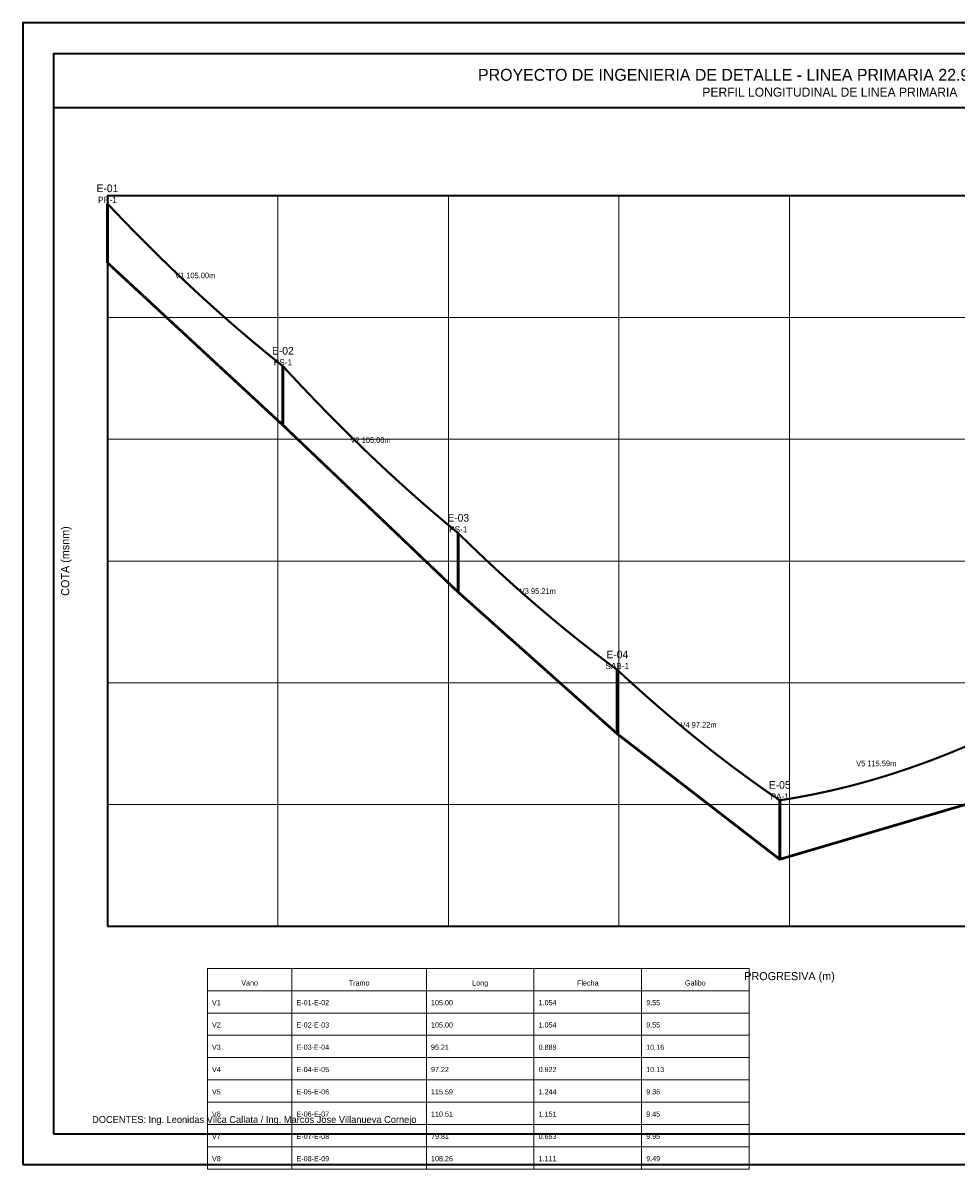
# Model space of a CAD drawing. Header units: millimetres. Extents: x 0 to 420, y -1 to 297.
# Tile 1 of 2: x 0 to 243, y -1 to 297. Entities that reach past the tile are written whole.
import ezdxf
from ezdxf.enums import TextEntityAlignment as Align

# ---------------------------------------------------------------- set-up
doc = ezdxf.new("R2010")
doc.units = ezdxf.units.MM
for name, color, linetype, lineweight in [('00_MARCO_ROTULO', 7, 'Continuous', 35), ('03_POSTES_CAC_MT', 4, 'Continuous', 35), ('07_VIAS_REFERENCIA', 8, 'Continuous', 18), ('08_COTAS_DIMENSIONES', 7, 'Continuous', 18), ('09_TEXTOS', 7, 'Continuous', 18), ('10_TABLAS_LEYENDAS', 7, 'Continuous', 18), ('12_CONDUCTOR_AAAC', 5, 'Continuous', 30)]:
    doc.layers.add(name, color=color, linetype=linetype, lineweight=lineweight)

msp = doc.modelspace()

# ---------------------------------------------------------------- linework, layer by layer
at = {"layer": '00_MARCO_ROTULO'}
for points in [[(0, 0), (420, 0), (420, 297), (0, 297), (0, 0)], [(8, 8), (412, 8), (412, 289), (8, 289), (8, 8)], [(8, 275), (412, 275), (412, 289), (8, 289), (8, 275)], [(22, 62), (377, 62), (377, 252), (22, 252), (22, 62)]]:
    msp.add_lwpolyline(points, dxfattribs=at)
at = {"layer": '03_POSTES_CAC_MT', "lineweight": 50}
for p, q in [((22, 234.61), (22, 249.97)), ((67.65, 192.35), (67.65, 207.71)), ((113.29, 148.88), (113.29, 164.24)), ((154.68, 112.02), (154.68, 128.68)), ((196.95, 79.39), (196.95, 94.75))]:
    msp.add_line(p, q, dxfattribs=at)
at = {"layer": '07_VIAS_REFERENCIA', "color": 30, "const_width": 0.7}
msp.add_lwpolyline([(22, 234.61), (67.65, 192.35), (113.29, 148.88), (154.68, 112.02), (196.95, 79.39), (247.2, 94.21), (295.24, 90.36), (329.94, 90.36), (377, 90.36)], dxfattribs=at)
at = {"layer": '08_COTAS_DIMENSIONES', "color": 8}
for p, q in [((22, 62), (22, 252)), ((22, 252), (377, 252)), ((66.38, 62), (66.38, 252)), ((110.75, 62), (110.75, 252)), ((155.12, 62), (155.12, 252)), ((199.5, 62), (199.5, 252)), ((22, 220.33), (377, 220.33)), ((22, 188.67), (377, 188.67)), ((22, 157), (377, 157)), ((22, 125.33), (377, 125.33)), ((22, 93.67), (377, 93.67)), ((22, 62), (377, 62))]:
    msp.add_line(p, q, dxfattribs=at)
at = {"layer": '10_TABLAS_LEYENDAS'}
for p, q in [((70, 51), (70, -1.2)), ((105, 51), (105, -1.2)), ((133, 51), (133, -1.2)), ((161, 51), (161, -1.2)), ((48, 45.2), (189, 45.2)), ((48, 39.4), (189, 39.4)), ((48, 33.6), (189, 33.6)), ((48, 27.8), (189, 27.8)), ((48, 22), (189, 22)), ((48, 16.2), (189, 16.2)), ((48, 10.4), (189, 10.4)), ((48, 4.6), (189, 4.6))]:
    msp.add_line(p, q, dxfattribs=at)
msp.add_lwpolyline([(48, -1.2), (189, -1.2), (189, 51), (48, 51), (48, -1.2)], dxfattribs=at)
at = {"layer": '12_CONDUCTOR_AAAC', "const_width": 0.55}
for points in [[(22, 249.97), (24.28, 247.57), (26.56, 245.2), (28.85, 242.85), (31.13, 240.54), (33.41, 238.26), (35.69, 236.01), (37.98, 233.79), (40.26, 231.6), (42.54, 229.44), (44.82, 227.31), (47.11, 225.21), (49.39, 223.15), (51.67, 221.11), (53.95, 219.1), (56.23, 217.13), (58.52, 215.18), (60.8, 213.27), (63.08, 211.38), (65.36, 209.53), (67.65, 207.71)], [(67.65, 207.71), (69.93, 205.24), (72.21, 202.81), (74.49, 200.41), (76.78, 198.03), (79.06, 195.69), (81.34, 193.38), (83.62, 191.1), (85.91, 188.85), (88.19, 186.63), (90.47, 184.44), (92.75, 182.29), (95.03, 180.16), (97.32, 178.06), (99.6, 176), (101.88, 173.96), (104.16, 171.95), (106.45, 169.98), (108.73, 168.03), (111.01, 166.12), (113.29, 164.24)], [(113.29, 164.24), (115.36, 162.21), (117.43, 160.22), (119.5, 158.25), (121.57, 156.3), (123.64, 154.38), (125.71, 152.49), (127.78, 150.62), (129.85, 148.78), (131.92, 146.96), (133.99, 145.17), (136.06, 143.41), (138.13, 141.67), (140.2, 139.95), (142.27, 138.27), (144.34, 136.6), (146.41, 134.97), (148.48, 133.36), (150.54, 131.77), (152.61, 130.21), (154.68, 128.68)], [(154.68, 128.68), (156.8, 126.73), (158.91, 124.81), (161.02, 122.91), (163.14, 121.04), (165.25, 119.19), (167.36, 117.38), (169.48, 115.59), (171.59, 113.82), (173.7, 112.09), (175.82, 110.38), (177.93, 108.69), (180.04, 107.04), (182.16, 105.41), (184.27, 103.8), (186.38, 102.23), (188.5, 100.68), (190.61, 99.15), (192.72, 97.66), (194.83, 96.19), (196.95, 94.75)], [(196.95, 94.75), (199.46, 95.14), (201.97, 95.58), (204.49, 96.05), (207, 96.56), (209.51, 97.1), (212.02, 97.68), (214.54, 98.29), (217.05, 98.94), (219.56, 99.63), (222.07, 100.35), (224.59, 101.11), (227.1, 101.91), (229.61, 102.74), (232.12, 103.61), (234.64, 104.51), (237.15, 105.45), (239.66, 106.43), (242.17, 107.44), (244.69, 108.49), (247.2, 109.57)]]:
    msp.add_lwpolyline(points, dxfattribs=at)

# ---------------------------------------------------------------- texts
at = {"layer": '09_TEXTOS'}
for s, height, p in [('PROYECTO DE INGENIERIA DE DETALLE - LINEA PRIMARIA 22.9 kV CAPACHICA A CHIFRON', 3.1, (210, 283.5)), ('PERFIL LONGITUDINAL DE LINEA PRIMARIA', 2.35, (210, 279)), ('E-01', 2, (22, 253.97)), ('PR-1', 1.6, (22, 250.97)), ('V1 105.00m', 1.45, (44.82, 231.31)), ('E-02', 2, (67.65, 211.71)), ('PS-1', 1.6, (67.65, 208.71)), ('V2 105.00m', 1.45, (90.47, 188.44)), ('E-03', 2, (113.29, 168.24)), ('PS-1', 1.6, (113.29, 165.24)), ('V3 95.21m', 1.45, (133.99, 149.17)), ('E-04', 2, (154.68, 132.68)), ('SAB-1', 1.6, (154.68, 129.68)), ('V4 97.22m', 1.45, (175.82, 114.38)), ('V5 115.59m', 1.45, (222.07, 104.35)), ('E-05', 2, (196.95, 98.75)), ('PA-1', 1.6, (196.95, 95.75)), ('Vano', 1.35, (59, 47.23)), ('Tramo', 1.35, (87.5, 47.23)), ('Long', 1.35, (119, 47.23)), ('Flecha', 1.35, (147, 47.23)), ('Galibo', 1.35, (175, 47.23)), ('PROGRESIVA (m)', 2.1, (199.5, 49))]:
    msp.add_text(s, height=height, dxfattribs=at).set_placement(p, align=Align.MIDDLE_CENTER)
msp.add_text('COTA (msnm)', height=2.1, rotation=90, dxfattribs=at).set_placement((11, 157), align=Align.MIDDLE_CENTER)
for s, height, p in [('V1', 1.35, (49.2, 41.43)), ('E-01-E-02', 1.35, (71.2, 41.43)), ('105.00', 1.35, (106.2, 41.43)), ('1.054', 1.35, (134.2, 41.43)), ('9.55', 1.35, (162.2, 41.43)), ('V2', 1.35, (49.2, 35.63)), ('E-02-E-03', 1.35, (71.2, 35.63)), ('105.00', 1.35, (106.2, 35.63)), ('1.054', 1.35, (134.2, 35.63)), ('9.55', 1.35, (162.2, 35.63)), ('V3', 1.35, (49.2, 29.83)), ('E-03-E-04', 1.35, (71.2, 29.83)), ('95.21', 1.35, (106.2, 29.83)), ('0.889', 1.35, (134.2, 29.83)), ('10.16', 1.35, (162.2, 29.83)), ('V4', 1.35, (49.2, 24.03)), ('E-04-E-05', 1.35, (71.2, 24.03)), ('97.22', 1.35, (106.2, 24.03)), ('0.922', 1.35, (134.2, 24.03)), ('10.13', 1.35, (162.2, 24.03)), ('V5', 1.35, (49.2, 18.23)), ('E-05-E-06', 1.35, (71.2, 18.23)), ('115.59', 1.35, (106.2, 18.23)), ('1.244', 1.35, (134.2, 18.23)), ('9.36', 1.35, (162.2, 18.23)), ('DOCENTES: Ing. Leonidas Vilca Callata / Ing. Marcos Jose Villanueva Cornejo', 1.8, (18, 10.8)), ('V6', 1.35, (49.2, 12.43)), ('E-06-E-07', 1.35, (71.2, 12.43)), ('110.51', 1.35, (106.2, 12.43)), ('1.151', 1.35, (134.2, 12.43)), ('9.45', 1.35, (162.2, 12.43)), ('V7', 1.35, (49.2, 6.63)), ('E-07-E-08', 1.35, (71.2, 6.63)), ('79.81', 1.35, (106.2, 6.63)), ('0.653', 1.35, (134.2, 6.63)), ('9.95', 1.35, (162.2, 6.63)), ('V8', 1.35, (49.2, 0.83)), ('E-08-E-09', 1.35, (71.2, 0.83)), ('108.26', 1.35, (106.2, 0.83)), ('1.111', 1.35, (134.2, 0.83)), ('9.49', 1.35, (162.2, 0.83))]:
    msp.add_text(s, height=height, dxfattribs=at).set_placement(p)

doc.saveas('drawing.dxf')
